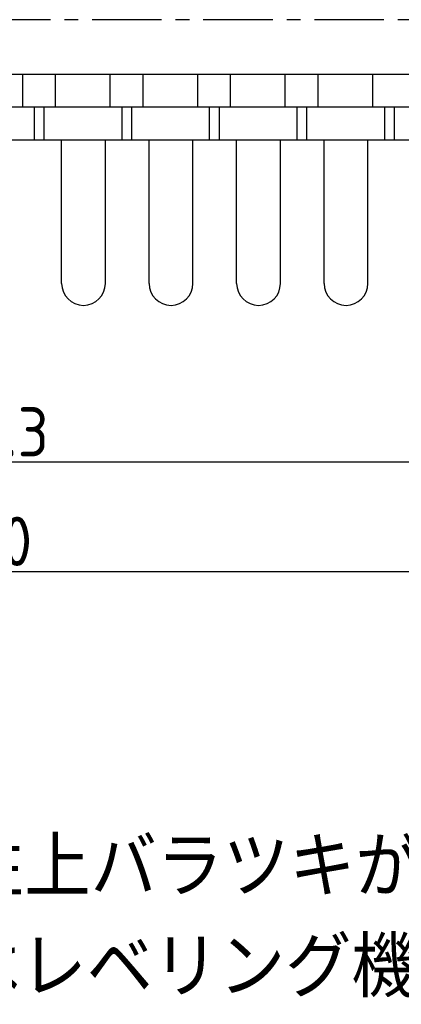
# Model space of a CAD drawing. Extents: x -88 to 325, y 165 to 311.
# Tile 5 of 13: x -20 to 15, y 165 to 255. Entities that reach past the tile are written whole.
import ezdxf

# ---------------------------------------------------------------- set-up
doc = ezdxf.new("R2010")
doc.units = 0
doc.header["$LTSCALE"] = 0.2
doc.linetypes.add('CENTER', pattern=[50.8, 31.75, -6.35, 6.35, -6.35])
doc.layers.get('0').update_dxf_attribs({"linetype": 'CONTINUOUS'})
doc.layers.get('DEFPOINTS').update_dxf_attribs({"linetype": 'CONTINUOUS'})
doc.layers.add('18-0-CON', color=3, linetype='CONTINUOUS')
doc.styles.add('DIMENSION', font='isocp.shx', dxfattribs={"bigfont": 'bigfont.shx'})
doc.styles.get("Standard").update_dxf_attribs({"font": 'isocp.shx', "bigfont": 'bigfont.shx'})
doc.dimstyles.get("Standard").update_dxf_attribs({"dimtxt": 0.18, "dimasz": 0.18, "dimexe": 0.18, "dimexo": 0.0625, "dimgap": 0.09, "dimtad": 0, "dimtih": 1, "dimtoh": 1, "dimzin": 0, "dimcen": 0.09, "dimazin": 3, "dimtfac": 1, "dimtofl": 0, "dimtmove": 0, "dimatfit": 3})

# ---------------------------------------------------------------- blocks, each defined once
blk = doc.blocks.new('_OPEN30')
at = {"color": 0, "linetype": 'BYBLOCK'}
for p, q in [((-1, 0.268), (0, 0)), ((0, 0), (-1, -0.268)), ((0, 0), (-1, 0))]:
    blk.add_line(p, q, dxfattribs=at)
blk = doc.blocks.new('*U48')
at = {"color": 0, "style": 'DIMENSION'}
blk.add_text('130', height=4.5, dxfattribs=at).set_placement((-26.026, 205.5))
blk = doc.blocks.new('*D47')
at = {"color": 0}
for p, q in [((-86.749, 251.903), (-86.749, 203)), ((43.251, 251.903), (43.251, 203)), ((-83.749, 205), (40.251, 205))]:
    blk.add_line(p, q, dxfattribs=at)
at = {"layer": 'DEFPOINTS', "color": 0}
for p in [(-86.749, 252.403), (43.251, 252.403), (43.251, 205)]:
    blk.add_point(p, dxfattribs=at)
at = {"color": 0, "xscale": 3, "yscale": 3, "zscale": 3, "rotation": 180}
blk.add_blockref('_OPEN30', (-86.749, 205), dxfattribs=at)
at = {"color": 0, "xscale": 3, "yscale": 3, "zscale": 3}
blk.add_blockref('_OPEN30', (43.251, 205), dxfattribs=at)
at = {"layer": '18-0-CON'}
blk.add_blockref('*U48', (0, 0), dxfattribs=at)
blk = doc.blocks.new('*U50')
at = {"color": 0, "style": 'DIMENSION'}
blk.add_text('114.3', height=4.5, dxfattribs=at).set_placement((-27.992, 215.5))
blk = doc.blocks.new('*D49')
at = {"color": 0}
for p, q in [((-78.749, 249.603), (-78.749, 213)), ((35.551, 249.603), (35.551, 213)), ((-75.749, 215), (32.551, 215))]:
    blk.add_line(p, q, dxfattribs=at)
at = {"layer": 'DEFPOINTS', "color": 0}
for p in [(-78.749, 250.103), (35.551, 250.103), (35.551, 215)]:
    blk.add_point(p, dxfattribs=at)
at = {"color": 0, "xscale": 3, "yscale": 3, "zscale": 3, "rotation": 180}
blk.add_blockref('_OPEN30', (-78.749, 215), dxfattribs=at)
at = {"color": 0, "xscale": 3, "yscale": 3, "zscale": 3}
blk.add_blockref('_OPEN30', (35.551, 215), dxfattribs=at)
at = {"layer": '18-0-CON'}
blk.add_blockref('*U50', (0, 0), dxfattribs=at)
blk = doc.blocks.new('*U101')
at = {"color": 0}
for s, p in [('※寸法には、製品の特性上バラツキが生じます。', (-85.64, 175.257)), ('また、ヘリカル防振器はレベリング機能が御座いませんので、お客様にてシム等を用いてレベリングをお願い致します。', (-86.007, 166.091))]:
    blk.add_text(s, height=5.5, dxfattribs=at).set_placement(p)

msp = doc.modelspace()

# ---------------------------------------------------------------- linework, layer by layer
at = {"color": 0, "linetype": 'CENTER'}
msp.add_line((44.251, 255.403), (-87.749, 255.403), dxfattribs=at)
for p, q in [((19.751, 250.403), (-21.749, 250.403)), ((-19.249, 247.403), (-19.249, 250.403)), ((-16.249, 247.403), (-16.249, 250.403)), ((-11.249, 247.403), (-11.249, 250.403)), ((-8.249, 247.403), (-8.249, 250.403)), ((-3.249, 247.403), (-3.249, 250.403)), ((-0.249, 247.403), (-0.249, 250.403)), ((4.751, 247.403), (4.751, 250.403)), ((7.751, 247.403), (7.751, 250.403)), ((12.751, 247.403), (12.751, 250.403)), ((22.751, 247.403), (-21.749, 247.403)), ((-18.193, 247.403), (-18.193, 244.403)), ((-17.304, 247.403), (-17.304, 244.403)), ((-10.193, 247.403), (-10.193, 244.403)), ((-9.304, 247.403), (-9.304, 244.403)), ((-2.193, 247.403), (-2.193, 244.403)), ((-1.304, 247.403), (-1.304, 244.403)), ((5.807, 247.403), (5.807, 244.403)), ((6.696, 247.403), (6.696, 244.403)), ((13.807, 247.403), (13.807, 244.403)), ((14.696, 247.403), (14.696, 244.403)), ((33.251, 244.403), (-21.749, 244.403)), ((-15.693, 231.303), (-15.693, 244.403)), ((-11.693, 231.303), (-11.693, 244.403)), ((-7.693, 231.303), (-7.693, 244.403)), ((-3.693, 231.303), (-3.693, 244.403)), ((0.307, 231.303), (0.307, 244.403)), ((4.307, 231.303), (4.307, 244.403)), ((8.307, 231.303), (8.307, 244.403)), ((12.307, 231.303), (12.307, 244.403))]:
    msp.add_line(p, q)
for centre in [(-13.693, 231.303), (-5.693, 231.303), (2.307, 231.303), (10.307, 231.303)]:
    msp.add_arc(centre, 2, 180, 360)

# ---------------------------------------------------------------- block references
msp.add_blockref('*U101', (0, 0))

# ---------------------------------------------------------------- dimensions: what is measured, and where the dimension line sits
at = {"color": 0}
for base, p1, p2, picture, middle in [((43.251, 205), (-86.749, 252.403), (43.251, 252.403), '*D47', (-21.749, 207.75)), ((35.551, 215), (-78.749, 250.103), (35.551, 250.103), '*D49', (-21.599, 217.75))]:
    dim = msp.add_linear_dim(base=base, p1=p1, p2=p2, dimstyle='Standard', override={"dimscale": 1, "dimclrd": 0, "dimclre": 0, "dimclrt": 0, "dimtol": 0, "dimtp": 0.1, "dimtm": 0}, dxfattribs=at)
    dim.commit()
    dim.dimension.update_dxf_attribs({"geometry": picture, "text_midpoint": middle})

doc.saveas('drawing.dxf')
